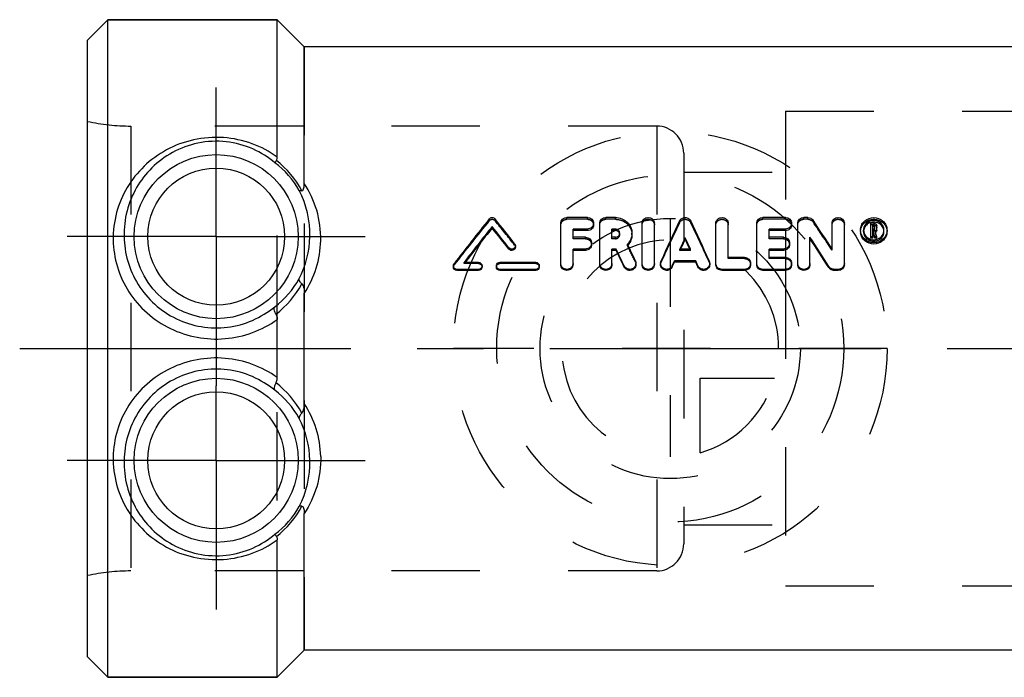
# Model space of a CAD drawing. Header units: millimetres. Extents: x 427 to 573, y 476 to 524.
# Tile 1 of 12: x 427 to 500, y 476 to 524. Entities that reach past the tile are written whole.
import ezdxf

# ---------------------------------------------------------------- set-up
doc = ezdxf.new("R2010")
doc.units = ezdxf.units.MM
doc.header["$LTSCALE"] = 65.185185
doc.linetypes.add('CENTER', pattern=[0.6, 0.375, -0.075, 0.075, -0.075])
doc.linetypes.add('HIDDEN', pattern=[0.2, 0.1, -0.1])
for name, color, linetype in [('ACHSEN_S', 7, 'CONTINUOUS'), ('FASEN', 7, 'CONTINUOUS'), ('KOERPER', 7, 'CONTINUOUS'), ('KONST.EL_MIT_GEO', 7, 'CONTINUOUS'), ('KURVEN', 7, 'CONTINUOUS')]:
    doc.layers.add(name, color=color, linetype=linetype)

msp = doc.modelspace()

# ---------------------------------------------------------------- linework, layer by layer
at = {"layer": 'ACHSEN_S', "color": 2, "linetype": 'CENTER'}
msp.add_line((427.35, 500), (572.65, 500), dxfattribs=at)
at = {"layer": 'FASEN', "color": 7, "linetype": 'Continuous'}
for p, q in [((433.85, 524.25), (432.35, 522.75)), ((433.85, 475.75), (433.85, 524.25)), ((433.85, 524.25), (446.35, 524.25)), ((432.35, 477.25), (432.35, 522.75)), ((433.85, 475.75), (432.35, 477.25)), ((433.85, 475.75), (446.35, 475.75))]:
    msp.add_line(p, q, dxfattribs=at)
at = {"layer": 'KOERPER', "color": 7, "linetype": 'Continuous'}
for p, q in [((446.35, 524.25), (433.85, 524.25)), ((448.35, 522.25), (446.35, 524.25)), ((502.35, 522.25), (448.35, 522.25)), ((448.35, 477.75), (446.35, 475.75)), ((502.35, 477.75), (448.35, 477.75)), ((446.35, 475.75), (433.85, 475.75))]:
    msp.add_line(p, q, dxfattribs=at)
at = {"layer": 'KOERPER', "color": 8, "linetype": 'HIDDEN'}
for p, q in [((446.35, 475.75), (446.35, 524.25)), ((448.35, 522.25), (448.35, 477.75)), ((474.35, 516.405), (435.549, 516.405)), ((474.35, 516.405), (474.35, 483.595)), ((476.35, 514.405), (476.35, 485.595)), ((474.35, 483.595), (435.549, 483.595))]:
    msp.add_line(p, q, dxfattribs=at)
at = {"layer": 'KOERPER', "color": 2, "linetype": 'CENTER'}
for p, q in [((441.85, 508.25), (441.85, 519.25)), ((441.85, 508.25), (430.85, 508.25)), ((441.85, 508.25), (441.85, 497.25)), ((441.85, 508.25), (452.85, 508.25)), ((441.85, 491.75), (441.85, 497.25)), ((441.85, 491.75), (430.85, 491.75)), ((441.85, 491.75), (441.85, 480.75)), ((441.85, 491.75), (452.85, 491.75))]:
    msp.add_line(p, q, dxfattribs=at)
at = {"layer": 'KOERPER', "color": 8, "linetype": 'HIDDEN'}
for centre, start, end in [((474.35, 514.405), 0, 90), ((474.35, 485.595), 270, 360)]:
    msp.add_arc(centre, 2, start, end, dxfattribs=at)
at = {"layer": 'KONST.EL_MIT_GEO', "color": 7, "linetype": 'Continuous'}
for p, q in [((446.35, 514.121), (446.35, 524.25)), ((448.35, 512.175), (448.35, 522.25)), ((469.241, 509.657), (467.732, 509.657)), ((471.303, 509.657), (470.599, 509.657)), ((483.849, 509.657), (482.189, 509.657)), ((485.51, 509.657), (485.208, 509.657)), ((462.21, 508.88), (462.21, 509)), ((467.279, 506.278), (467.279, 509.234)), ((468.184, 508.202), (468.184, 508.809)), ((469.241, 508.809), (468.184, 508.809)), ((469.241, 508.692), (468.184, 508.692)), ((469.241, 508.692), (469.241, 508.809)), ((470.147, 506.278), (470.147, 509.234)), ((471.052, 508.202), (471.052, 508.809)), ((471.303, 508.809), (471.052, 508.809)), ((471.303, 508.692), (471.052, 508.692)), ((471.303, 508.692), (471.303, 508.809)), ((473.277, 506.278), (473.277, 509.234)), ((474.183, 506.278), (474.183, 509.234)), ((478.717, 506.278), (478.717, 509.234)), ((479.623, 506.718), (479.623, 509.234)), ((481.736, 506.278), (481.736, 509.234)), ((482.642, 508.202), (482.642, 508.809)), ((483.849, 508.809), (482.642, 508.809)), ((483.849, 508.692), (482.642, 508.692)), ((483.849, 508.692), (483.849, 508.809)), ((484.755, 506.278), (484.755, 509.234)), ((487.292, 507.339), (487.292, 509.234)), ((488.198, 506.278), (488.198, 509.234)), ((490.141, 508.127), (490.141, 509.233)), ((490.391, 509.233), (490.141, 509.233)), ((490.292, 508.797), (490.292, 509.092)), ((490.391, 509.092), (490.292, 509.092)), ((490.391, 508.971), (490.292, 508.971)), ((490.391, 508.797), (490.292, 508.797)), ((490.292, 508.127), (490.292, 508.655)), ((490.338, 508.655), (490.292, 508.655)), ((490.338, 508.54), (490.338, 508.655)), ((490.371, 508.516), (490.338, 508.655)), ((490.391, 508.971), (490.391, 509.092)), ((490.443, 508.845), (490.443, 509.044)), ((490.522, 508.531), (490.488, 508.678)), ((490.594, 508.728), (490.594, 509.044)), ((469.09, 508.202), (468.184, 508.202)), ((471.303, 508.202), (471.052, 508.202)), ((476.45, 508.065), (476.45, 508.173)), ((483.699, 508.202), (482.642, 508.202)), ((485.661, 506.278), (485.661, 508.2)), ((490.292, 508.237), (490.141, 508.237)), ((490.292, 508.127), (490.141, 508.127)), ((490.338, 508.54), (490.292, 508.54)), ((490.349, 508.494), (490.338, 508.54)), ((490.382, 508.357), (490.349, 508.494)), ((490.393, 508.423), (490.371, 508.516)), ((490.436, 508.127), (490.382, 508.357)), ((490.404, 508.377), (490.393, 508.423)), ((490.415, 508.33), (490.404, 508.377)), ((490.436, 508.237), (490.415, 508.33)), ((490.436, 508.127), (490.436, 508.237)), ((490.591, 508.237), (490.436, 508.237)), ((490.591, 508.127), (490.436, 508.127)), ((490.556, 508.384), (490.522, 508.531)), ((490.591, 508.237), (490.556, 508.384)), ((490.591, 508.127), (490.591, 508.237)), ((463.448, 507.328), (463.448, 507.427)), ((468.184, 506.278), (468.184, 507.337)), ((469.09, 507.337), (468.184, 507.337)), ((469.09, 507.239), (468.184, 507.239)), ((469.09, 507.239), (469.09, 507.337)), ((471.052, 506.278), (471.052, 507.337)), ((471.362, 507.337), (471.052, 507.337)), ((471.362, 507.239), (471.052, 507.239)), ((471.362, 507.239), (471.362, 507.337)), ((476.835, 507.337), (476.065, 507.337)), ((476.11, 507.337), (476.151, 507.424)), ((476.79, 507.337), (476.75, 507.424)), ((482.642, 506.718), (482.642, 507.337)), ((483.699, 507.337), (482.642, 507.337)), ((483.699, 507.239), (482.642, 507.239)), ((483.699, 507.239), (483.699, 507.337)), ((475.503, 506.101), (475.666, 506.462)), ((475.503, 506.02), (475.666, 506.376)), ((475.666, 506.376), (475.666, 506.462)), ((477.234, 506.462), (475.666, 506.462)), ((477.234, 506.376), (475.666, 506.376)), ((477.234, 506.376), (477.234, 506.462)), ((477.397, 506.101), (477.234, 506.462)), ((477.397, 506.02), (477.234, 506.376)), ((480.831, 506.718), (479.623, 506.718)), ((483.849, 506.718), (482.642, 506.718)), ((459.614, 505.759), (459.614, 505.836)), ((461.199, 505.836), (459.614, 505.836)), ((461.199, 505.759), (459.614, 505.759)), ((461.199, 506.352), (460.141, 506.352)), ((461.199, 505.759), (461.199, 505.836)), ((465.425, 506.352), (462.784, 506.352)), ((462.784, 505.759), (462.784, 505.836)), ((465.425, 505.836), (462.784, 505.836)), ((465.425, 505.759), (462.784, 505.759)), ((465.425, 505.759), (465.425, 505.836)), ((471.961, 506.011), (471.961, 506.092)), ((475.503, 506.02), (475.503, 506.101)), ((477.397, 506.02), (477.397, 506.101)), ((479.17, 505.759), (479.17, 505.836)), ((480.831, 505.836), (479.17, 505.836)), ((480.831, 505.759), (479.17, 505.759)), ((480.831, 505.759), (480.831, 505.836)), ((482.189, 505.759), (482.189, 505.836)), ((483.849, 505.836), (482.189, 505.836)), ((483.849, 505.759), (482.189, 505.759)), ((483.849, 505.759), (483.849, 505.836)), ((487.059, 505.964), (487.059, 506.044)), ((487.443, 505.759), (487.443, 505.836)), ((487.745, 505.836), (487.443, 505.836)), ((487.745, 505.759), (487.443, 505.759)), ((487.745, 505.759), (487.745, 505.836)), ((448.35, 495.934), (448.35, 504.066)), ((446.35, 497.861), (446.35, 502.139)), ((448.35, 477.75), (448.35, 487.825)), ((446.35, 475.75), (446.35, 485.879))]:
    msp.add_line(p, q, dxfattribs=at)
at = {"layer": 'KONST.EL_MIT_GEO', "color": 8, "linetype": 'HIDDEN'}
for p, q in [((483.85, 517.5), (483.849, 508.809)), ((483.85, 517.5), (518.35, 517.5)), ((432.35, 483.25), (432.35, 516.75)), ((435.549, 516.405), (435.549, 483.595)), ((476.35, 513), (483.85, 513)), ((461.995, 509.43), (461.995, 509.557)), ((462.425, 509.43), (462.425, 509.557)), ((467.732, 509.529), (467.732, 509.657)), ((469.241, 509.529), (467.732, 509.529)), ((469.241, 509.529), (469.241, 509.657)), ((470.599, 509.529), (470.599, 509.657)), ((471.303, 509.529), (470.599, 509.529)), ((471.303, 509.529), (471.303, 509.657)), ((476.036, 509.28), (476.036, 509.405)), ((476.865, 509.28), (476.865, 509.405)), ((482.189, 509.529), (482.189, 509.657)), ((483.849, 509.529), (482.189, 509.529)), ((485.208, 509.529), (485.208, 509.657)), ((485.51, 509.529), (485.208, 509.529)), ((485.51, 509.529), (485.51, 509.657)), ((485.894, 509.333), (485.894, 509.459)), ((469.694, 509.111), (469.694, 509.234)), ((483.849, 508.692), (483.849, 505.836)), ((484.302, 509.111), (484.302, 509.234)), ((489.386, 508.621), (489.386, 508.737)), ((489.613, 508.621), (489.613, 508.736)), ((490.391, 509.111), (490.141, 509.111)), ((490.292, 508.68), (490.292, 508.797)), ((490.391, 508.68), (490.292, 508.68)), ((490.391, 509.111), (490.391, 509.233)), ((490.391, 508.68), (490.391, 508.797)), ((490.443, 508.728), (490.443, 508.845)), ((490.488, 508.562), (490.488, 508.678)), ((490.591, 508.127), (490.488, 508.562)), ((491.123, 508.621), (491.123, 508.737)), ((491.35, 508.621), (491.35, 508.737)), ((468.184, 508.093), (468.184, 508.202)), ((469.09, 508.093), (468.184, 508.093)), ((469.09, 508.093), (469.09, 508.202)), ((471.052, 508.093), (471.052, 508.202)), ((471.303, 508.093), (471.052, 508.093)), ((471.303, 508.093), (471.303, 508.202)), ((471.624, 508.393), (471.624, 508.506)), ((472.529, 508.393), (472.529, 508.506)), ((482.642, 508.093), (482.642, 508.202)), ((483.699, 508.093), (482.642, 508.093)), ((483.699, 508.093), (483.699, 508.202)), ((463.871, 507.627), (463.871, 507.73)), ((463.924, 507.478), (463.924, 507.579)), ((469.543, 507.667), (469.543, 507.771)), ((472.186, 507.594), (472.186, 507.697)), ((476.065, 507.239), (476.065, 507.337)), ((476.065, 507.239), (476.11, 507.337)), ((476.835, 507.239), (476.065, 507.239)), ((476.835, 507.239), (476.79, 507.337)), ((476.835, 507.239), (476.835, 507.337)), ((484.151, 507.667), (484.151, 507.771)), ((487.292, 507.241), (487.292, 507.339)), ((472.782, 506.379), (472.782, 506.465)), ((474.674, 506.37), (474.674, 506.456)), ((478.226, 506.37), (478.226, 506.456)), ((479.623, 506.629), (479.623, 506.718)), ((480.831, 506.629), (479.623, 506.629)), ((480.831, 506.629), (480.831, 506.718)), ((482.642, 506.629), (482.642, 506.718)), ((483.849, 506.629), (482.642, 506.629)), ((459.35, 506.095), (459.35, 506.013)), ((459.403, 506.166), (459.403, 506.249)), ((460.141, 506.267), (460.141, 506.352)), ((460.141, 506.267), (460.182, 506.32)), ((461.199, 506.267), (460.141, 506.267)), ((460.182, 506.32), (460.207, 506.352)), ((461.199, 506.267), (461.199, 506.352)), ((461.463, 506.013), (461.463, 506.094)), ((462.52, 506.095), (462.52, 506.014)), ((462.784, 506.267), (462.784, 506.352)), ((465.425, 506.267), (462.784, 506.267)), ((465.425, 506.267), (465.425, 506.352)), ((465.69, 506.013), (465.69, 506.094)), ((467.279, 506.195), (467.279, 506.278)), ((468.184, 506.195), (468.184, 506.278)), ((470.147, 506.195), (470.147, 506.278)), ((471.052, 506.195), (471.052, 506.278)), ((472.824, 506.195), (472.824, 506.278)), ((473.277, 506.195), (473.277, 506.278)), ((474.183, 506.195), (474.183, 506.278)), ((474.636, 506.279), (474.636, 506.195)), ((478.265, 506.195), (478.265, 506.279)), ((478.717, 506.195), (478.717, 506.278)), ((481.283, 506.195), (481.283, 506.278)), ((481.736, 506.195), (481.736, 506.278)), ((483.849, 505.759), (483.85, 482.5)), ((484.302, 506.195), (484.302, 506.278)), ((484.755, 506.195), (484.755, 506.278)), ((485.661, 506.195), (485.661, 506.278)), ((488.198, 506.195), (488.198, 506.278)), ((476.35, 487), (483.85, 487)), ((483.85, 482.5), (518.35, 482.5))]:
    msp.add_line(p, q, dxfattribs=at)
at = {"layer": 'KONST.EL_MIT_GEO', "color": 7, "linetype": 'Continuous'}
for centre, radius in [((441.85, 508.25), 6.05), ((441.85, 508.25), 5.051), ((441.85, 491.75), 6.05), ((441.85, 491.75), 5.051)]:
    msp.add_circle(centre, radius, dxfattribs=at)
at = {"layer": 'KONST.EL_MIT_GEO', "color": 8, "linetype": 'HIDDEN'}
for centre, radius, start, end in [((435.549, 531.405), 15, 257.68775, 270), ((616.03, 384.409), 198.385, 140.9359, 142.13981), ((313.33, 388.361), 192.059, 38.38801, 39.07726), ((672.49, 415.581), 217.655, 154.50131, 155.347), ((280.411, 415.581), 217.655, 24.653, 25.49869), ((326.41, 401.192), 192.69, 33.39171, 34.13994), ((490.267, 508.621), 0.654, 174.87757, 180.01606), ((490.396, 508.745), 0.205, 296.73662, 303.55357), ((490.469, 508.621), 0.654, 359.98392, 5.08615), ((471.343, 508.393), 0.281, 0.01716, 11.60608), ((471.338, 508.46), 1.212, 314.3881, 316.67309), ((276.058, 410.669), 218.771, 25.94379, 26.2984), ((472.405, 506.195), 0.419, 354.71192, 0.00445), ((487.778, 506.195), 0.42, 356.11221, 0.01137), ((435.549, 468.595), 15, 90, 102.31225)]:
    msp.add_arc(centre, radius, start, end, dxfattribs=at)
at = {"layer": 'KONST.EL_MIT_GEO', "color": 7, "linetype": 'Continuous'}
for centre, radius, start, end in [((442.312, 508.496), 6.488, 29.06234, 53.35239), ((441.761, 508.139), 7.304, 28.55203, 51.66963), ((441.67, 508.409), 7.095, 358.71788, 27.15652), ((618.626, 384.121), 200.667, 141.31097, 142.51105), ((310.849, 388.112), 194.227, 38.01507, 38.70223), ((676.888, 414.884), 221.981, 154.79826, 155.63665), ((276.013, 414.884), 221.981, 24.36335, 25.20174), ((323.398, 400.741), 195.51, 33.04002, 33.78435), ((490.363, 508.522), 0.797, 106.32952, 111.94409), ((490.368, 508.504), 0.816, 89.92172, 106.26961), ((620.39, 383.271), 202.061, 141.52053, 142.47346), ((617.518, 383.766), 199.434, 141.14547, 142.07216), ((307.56, 386.044), 197.572, 37.90652, 38.48686), ((310.1, 386.312), 195.347, 38.27911, 38.86125), ((490.256, 508.737), 0.87, 173.3818, 180.01881), ((490.237, 508.62), 0.851, 179.98539, 186.64226), ((490.395, 508.86), 0.204, 297.0488, 303.86956), ((490.399, 509.033), 0.198, 47.19451, 54.53062), ((490.408, 509.041), 0.186, 24.31428, 32.01906), ((490.413, 508.846), 0.181, 345.18154, 359.94755), ((490.48, 508.737), 0.87, 359.97678, 6.64209), ((490.499, 508.62), 0.851, 353.38619, 0.01447), ((441.708, 508.406), 7.056, 332.52491, 358.73694), ((442.177, 508.122), 7.386, 326.69004, 358.76971), ((677.585, 415.039), 221.651, 155.1536, 155.3917), ((672.389, 416.111), 216.443, 154.85945, 155.04675), ((275.316, 415.039), 221.651, 24.6083, 24.8464), ((280.511, 416.111), 216.443, 24.95325, 25.14055), ((313.956, 395.276), 205.51, 32.61503, 33.33148), ((317.169, 395.786), 202.489, 32.9644, 33.68474), ((490.369, 508.819), 0.797, 258.71718, 269.88222), ((490.368, 508.813), 0.791, 269.93256, 281.14998), ((490.369, 508.807), 0.785, 281.15754, 292.51), ((268.01, 408.639), 226.038, 25.53969, 25.88993), ((272.383, 409.361), 221.749, 25.83945, 26.19263), ((271.756, 409.963), 222.989, 25.64316, 25.99484), ((471.356, 508.443), 1.187, 316.67731, 317.99521), ((461.22, 506.013), 0.243, 354.43298, 359.99309), ((462.77, 506.095), 0.25, 169.93207, 179.97876), ((465.447, 506.013), 0.243, 354.43298, 359.99309), ((475.066, 506.279), 0.43, 176.31381, 180.00334), ((442.175, 508.378), 6.632, 307.03106, 330.87943), ((441.769, 508.281), 7.302, 307.99749, 331.25576), ((441.769, 491.719), 7.302, 28.74393, 52.00255), ((442.175, 491.622), 6.632, 29.12056, 52.96894), ((442.177, 491.878), 7.386, 1.23007, 33.31018), ((441.708, 491.594), 7.056, 1.26297, 27.47518), ((441.67, 491.591), 7.095, 332.84342, 1.28218), ((442.312, 491.504), 6.488, 306.6476, 330.93767), ((441.753, 491.867), 7.313, 308.34541, 331.43318)]:
    msp.add_arc(centre, radius, start, end, dxfattribs=at)
for points, knots in [([(446.35, 514.121), (445.786, 514.528), (444.511, 515.203), (442.375, 515.657), (440.179, 515.492), (438.161, 514.741), (436.478, 513.515), (435.207, 511.919), (434.406, 510.038), (434.237, 508.672), (434.25, 507.987)], [0, 0, 0, 0, 0.124894, 0.255298, 0.387242, 0.514871, 0.637127, 0.756701, 0.876849, 1, 1, 1, 1]), ([(446.184, 513.701), (445.693, 514.112), (444.557, 514.821), (442.583, 515.352), (440.51, 515.257), (438.612, 514.559), (437.058, 513.401), (435.905, 511.907), (435.185, 510.155), (435.036, 508.888), (435.049, 508.25)], [0, 0, 0, 0, 0.123548, 0.254407, 0.388457, 0.517158, 0.638935, 0.757498, 0.876896, 1, 1, 1, 1]), ([(446.29, 513.868), (446.275, 513.847), (446.248, 513.809), (446.213, 513.759), (446.194, 513.725), (446.184, 513.707), (446.184, 513.701)], [0, 0, 0, 0, 0.403876, 0.705872, 0.903929, 1, 1, 1, 1]), ([(446.29, 513.868), (446.302, 513.884), (446.342, 513.963), (446.35, 514.054), (446.35, 514.121)], [0, 0, 0, 0, 0.223512, 1, 1, 1, 1]), ([(448.176, 511.63), (448.135, 511.623), (448.071, 511.614), (447.999, 511.629), (447.983, 511.647)], [0, 0, 0, 0, 0.631358, 1, 1, 1, 1]), ([(448.176, 511.63), (448.262, 511.645), (448.345, 511.889), (448.35, 512.066), (448.35, 512.175)], [0, 0, 0, 0, 0.443422, 1, 1, 1, 1]), ([(449.562, 507.964), (449.577, 508.714), (449.379, 510.205), (448.747, 511.567), (448.35, 512.175)], [0, 0, 0, 0, 0.508231, 1, 1, 1, 1]), ([(461.995, 509.557), (462.045, 509.618), (462.211, 509.696), (462.376, 509.618), (462.425, 509.557)], [0, 0, 0, 0, 0.500457, 1, 1, 1, 1]), ([(467.279, 509.234), (467.279, 509.344), (467.383, 509.575), (467.618, 509.657), (467.732, 509.657)], [0, 0, 0, 0, 0.490172, 1, 1, 1, 1]), ([(469.241, 509.657), (469.355, 509.657), (469.589, 509.575), (469.694, 509.344), (469.694, 509.234)], [0, 0, 0, 0, 0.510138, 1, 1, 1, 1]), ([(470.147, 509.234), (470.147, 509.344), (470.251, 509.575), (470.485, 509.657), (470.599, 509.657)], [0, 0, 0, 0, 0.490172, 1, 1, 1, 1]), ([(471.303, 509.657), (471.463, 509.657), (471.782, 509.599), (472.189, 509.346), (472.465, 508.963), (472.529, 508.657), (472.529, 508.506)], [0, 0, 0, 0, 0.25811, 0.510828, 0.75681, 1, 1, 1, 1]), ([(473.277, 509.234), (473.277, 509.29), (473.302, 509.403), (473.438, 509.59), (473.73, 509.702), (474.023, 509.59), (474.159, 509.403), (474.183, 509.29), (474.183, 509.234)], [0, 0, 0, 0, 0.122795, 0.247848, 0.50014, 0.752389, 0.877545, 1, 1, 1, 1]), ([(476.036, 509.405), (476.071, 509.48), (476.193, 509.612), (476.45, 509.68), (476.708, 509.611), (476.83, 509.479), (476.865, 509.405)], [0, 0, 0, 0, 0.245621, 0.500248, 0.755036, 1, 1, 1, 1]), ([(478.717, 509.234), (478.717, 509.29), (478.742, 509.403), (478.878, 509.59), (479.17, 509.702), (479.463, 509.59), (479.599, 509.403), (479.623, 509.29), (479.623, 509.234)], [0, 0, 0, 0, 0.122795, 0.247848, 0.50014, 0.752389, 0.877545, 1, 1, 1, 1]), ([(481.736, 509.234), (481.736, 509.344), (481.841, 509.575), (482.075, 509.657), (482.189, 509.657)], [0, 0, 0, 0, 0.490172, 1, 1, 1, 1]), ([(483.849, 509.657), (483.963, 509.657), (484.198, 509.575), (484.302, 509.344), (484.302, 509.234)], [0, 0, 0, 0, 0.510138, 1, 1, 1, 1]), ([(484.755, 509.234), (484.755, 509.344), (484.86, 509.575), (485.094, 509.657), (485.208, 509.657)], [0, 0, 0, 0, 0.490172, 1, 1, 1, 1]), ([(485.51, 509.657), (485.585, 509.657), (485.736, 509.622), (485.853, 509.519), (485.894, 509.459)], [0, 0, 0, 0, 0.508388, 1, 1, 1, 1]), ([(487.292, 509.234), (487.292, 509.29), (487.317, 509.403), (487.453, 509.59), (487.745, 509.702), (488.038, 509.59), (488.174, 509.403), (488.198, 509.29), (488.198, 509.234)], [0, 0, 0, 0, 0.122795, 0.247848, 0.50014, 0.752389, 0.877545, 1, 1, 1, 1]), ([(489.392, 508.838), (489.405, 508.949), (489.477, 509.172), (489.776, 509.532), (490.368, 509.741), (490.96, 509.532), (491.259, 509.172), (491.331, 508.949), (491.344, 508.838)], [0, 0, 0, 0, 0.122659, 0.247682, 0.500031, 0.752479, 0.877624, 1, 1, 1, 1]), ([(491.123, 508.737), (491.123, 508.829), (491.082, 509.019), (490.857, 509.333), (490.368, 509.52), (489.879, 509.333), (489.654, 509.019), (489.613, 508.829), (489.613, 508.736)], [0, 0, 0, 0, 0.122528, 0.247593, 0.499808, 0.751853, 0.876957, 1, 1, 1, 1]), ([(469.694, 509.234), (469.694, 509.124), (469.59, 508.893), (469.355, 508.809), (469.241, 508.809)], [0, 0, 0, 0, 0.490022, 1, 1, 1, 1]), ([(469.694, 509.111), (469.694, 509.003), (469.588, 508.773), (469.355, 508.692), (469.241, 508.692)], [0, 0, 0, 0, 0.487664, 1, 1, 1, 1]), ([(471.624, 508.506), (471.624, 508.584), (471.551, 508.749), (471.384, 508.809), (471.303, 508.809)], [0, 0, 0, 0, 0.490543, 1, 1, 1, 1]), ([(484.302, 509.234), (484.302, 509.124), (484.198, 508.893), (483.964, 508.809), (483.849, 508.809)], [0, 0, 0, 0, 0.490022, 1, 1, 1, 1]), ([(484.302, 509.111), (484.302, 509.003), (484.197, 508.773), (483.964, 508.692), (483.849, 508.692)], [0, 0, 0, 0, 0.487664, 1, 1, 1, 1]), ([(491.35, 508.737), (491.35, 508.616), (491.297, 508.369), (491.006, 507.957), (490.368, 507.704), (489.729, 507.957), (489.439, 508.369), (489.386, 508.616), (489.386, 508.737)], [0, 0, 0, 0, 0.122511, 0.247826, 0.500057, 0.752416, 0.877712, 1, 1, 1, 1]), ([(489.613, 508.736), (489.613, 508.576), (489.74, 508.242), (490.05, 508.07), (490.213, 508.037)], [0, 0, 0, 0, 0.49101, 1, 1, 1, 1]), ([(490.066, 509.261), (490.03, 509.247), (489.894, 509.18), (489.778, 509.071), (489.718, 508.976)], [0, 0, 0, 0, 0.256139, 1, 1, 1, 1]), ([(490.443, 509.044), (490.443, 509.056), (490.431, 509.082), (490.404, 509.092), (490.391, 509.092)], [0, 0, 0, 0, 0.491374, 1, 1, 1, 1]), ([(490.67, 508.082), (490.8, 508.136), (491.033, 508.317), (491.123, 508.6), (491.123, 508.737)], [0, 0, 0, 0, 0.507014, 1, 1, 1, 1]), ([(491.018, 508.976), (490.958, 509.071), (490.843, 509.179), (490.708, 509.246), (490.672, 509.26)], [0, 0, 0, 0, 0.745173, 1, 1, 1, 1]), ([(434.25, 507.987), (434.262, 507.326), (434.473, 505.985), (435.331, 504.125), (436.685, 502.548), (438.426, 501.39), (440.416, 500.738), (442.508, 500.634), (444.552, 501.084), (445.79, 501.738), (446.35, 502.139)], [0, 0, 0, 0, 0.120772, 0.244463, 0.369788, 0.495722, 0.621798, 0.747895, 0.873981, 1, 1, 1, 1]), ([(435.049, 508.25), (435.061, 507.642), (435.25, 506.404), (436.024, 504.675), (437.262, 503.195), (438.876, 502.11), (440.734, 501.52), (442.685, 501.48), (444.566, 501.991), (445.676, 502.674), (446.169, 503.083)], [0, 0, 0, 0, 0.119837, 0.243217, 0.368629, 0.494793, 0.621118, 0.74746, 0.873787, 1, 1, 1, 1]), ([(469.09, 508.202), (469.205, 508.202), (469.441, 508.116), (469.543, 507.882), (469.543, 507.771)], [0, 0, 0, 0, 0.507838, 1, 1, 1, 1]), ([(471.303, 508.202), (471.384, 508.202), (471.551, 508.263), (471.624, 508.428), (471.624, 508.506)], [0, 0, 0, 0, 0.50978, 1, 1, 1, 1]), ([(472.529, 508.506), (472.529, 508.358), (472.467, 508.056), (472.293, 507.803), (472.186, 507.697)], [0, 0, 0, 0, 0.495224, 1, 1, 1, 1]), ([(472.529, 508.393), (472.529, 508.259), (472.477, 507.986), (472.33, 507.75), (472.238, 507.649)], [0, 0, 0, 0, 0.495091, 1, 1, 1, 1]), ([(483.699, 508.202), (483.813, 508.202), (484.049, 508.116), (484.151, 507.882), (484.151, 507.771)], [0, 0, 0, 0, 0.507838, 1, 1, 1, 1]), ([(491.344, 508.522), (491.331, 508.412), (491.26, 508.19), (490.962, 507.829), (490.368, 507.615), (489.774, 507.829), (489.476, 508.19), (489.405, 508.411), (489.392, 508.522)], [0, 0, 0, 0, 0.121672, 0.246616, 0.500021, 0.753511, 0.878569, 1, 1, 1, 1]), ([(463.924, 507.579), (463.924, 507.527), (463.887, 507.419), (463.747, 507.322), (463.577, 507.32), (463.481, 507.385), (463.448, 507.427)], [0, 0, 0, 0, 0.243807, 0.494733, 0.748761, 1, 1, 1, 1]), ([(463.924, 507.478), (463.924, 507.427), (463.887, 507.319), (463.747, 507.225), (463.577, 507.223), (463.481, 507.287), (463.448, 507.328)], [0, 0, 0, 0, 0.242123, 0.493213, 0.748537, 1, 1, 1, 1]), ([(469.543, 507.771), (469.543, 507.659), (469.441, 507.425), (469.205, 507.337), (469.09, 507.337)], [0, 0, 0, 0, 0.49253, 1, 1, 1, 1]), ([(469.543, 507.667), (469.543, 507.557), (469.44, 507.325), (469.205, 507.239), (469.09, 507.239)], [0, 0, 0, 0, 0.490169, 1, 1, 1, 1]), ([(484.151, 507.771), (484.151, 507.659), (484.05, 507.425), (483.813, 507.337), (483.699, 507.337)], [0, 0, 0, 0, 0.49253, 1, 1, 1, 1]), ([(484.151, 507.667), (484.151, 507.557), (484.048, 507.325), (483.813, 507.239), (483.699, 507.239)], [0, 0, 0, 0, 0.490169, 1, 1, 1, 1]), ([(480.831, 506.718), (480.946, 506.718), (481.184, 506.628), (481.283, 506.391), (481.283, 506.278)], [0, 0, 0, 0, 0.505044, 1, 1, 1, 1]), ([(483.849, 506.718), (483.964, 506.718), (484.203, 506.628), (484.302, 506.391), (484.302, 506.278)], [0, 0, 0, 0, 0.505044, 1, 1, 1, 1]), ([(459.614, 505.836), (459.547, 505.836), (459.408, 505.89), (459.35, 506.028), (459.35, 506.095)], [0, 0, 0, 0, 0.503146, 1, 1, 1, 1]), ([(459.614, 505.759), (459.547, 505.759), (459.409, 505.811), (459.35, 505.948), (459.35, 506.013)], [0, 0, 0, 0, 0.505511, 1, 1, 1, 1]), ([(461.199, 506.352), (461.266, 506.352), (461.405, 506.299), (461.463, 506.16), (461.463, 506.094)], [0, 0, 0, 0, 0.505082, 1, 1, 1, 1]), ([(461.463, 506.094), (461.463, 506.028), (461.405, 505.89), (461.266, 505.836), (461.199, 505.836)], [0, 0, 0, 0, 0.494519, 1, 1, 1, 1]), ([(461.462, 505.99), (461.456, 505.928), (461.392, 505.805), (461.263, 505.759), (461.199, 505.759)], [0, 0, 0, 0, 0.492627, 1, 1, 1, 1]), ([(462.784, 505.836), (462.717, 505.836), (462.577, 505.89), (462.52, 506.029), (462.52, 506.095)], [0, 0, 0, 0, 0.504813, 1, 1, 1, 1]), ([(462.784, 505.759), (462.717, 505.759), (462.578, 505.811), (462.52, 505.948), (462.52, 506.014)], [0, 0, 0, 0, 0.507179, 1, 1, 1, 1]), ([(462.524, 506.138), (462.534, 506.197), (462.6, 506.31), (462.724, 506.352), (462.784, 506.352)], [0, 0, 0, 0, 0.494892, 1, 1, 1, 1]), ([(465.425, 506.352), (465.493, 506.352), (465.632, 506.299), (465.69, 506.16), (465.69, 506.094)], [0, 0, 0, 0, 0.505082, 1, 1, 1, 1]), ([(465.69, 506.094), (465.69, 506.028), (465.632, 505.89), (465.493, 505.836), (465.425, 505.836)], [0, 0, 0, 0, 0.494519, 1, 1, 1, 1]), ([(465.688, 505.99), (465.683, 505.928), (465.619, 505.805), (465.489, 505.759), (465.425, 505.759)], [0, 0, 0, 0, 0.492627, 1, 1, 1, 1]), ([(468.184, 506.278), (468.184, 506.165), (468.083, 505.928), (467.731, 505.79), (467.379, 505.928), (467.279, 506.165), (467.279, 506.278)], [0, 0, 0, 0, 0.247854, 0.500079, 0.752276, 1, 1, 1, 1]), ([(468.184, 506.195), (468.184, 506.083), (468.082, 505.848), (467.731, 505.713), (467.381, 505.848), (467.279, 506.083), (467.279, 506.195)], [0, 0, 0, 0, 0.246672, 0.50008, 0.753458, 1, 1, 1, 1]), ([(471.052, 506.278), (471.052, 506.165), (470.951, 505.928), (470.599, 505.79), (470.247, 505.928), (470.147, 506.165), (470.147, 506.278)], [0, 0, 0, 0, 0.247854, 0.500079, 0.752276, 1, 1, 1, 1]), ([(471.052, 506.195), (471.052, 506.083), (470.95, 505.848), (470.599, 505.713), (470.249, 505.848), (470.147, 506.083), (470.147, 506.195)], [0, 0, 0, 0, 0.246672, 0.50008, 0.753458, 1, 1, 1, 1]), ([(472.824, 506.278), (472.824, 506.181), (472.751, 505.977), (472.476, 505.813), (472.158, 505.849), (472.004, 506.003), (471.961, 506.092)], [0, 0, 0, 0, 0.246912, 0.497864, 0.750389, 1, 1, 1, 1]), ([(472.823, 506.156), (472.814, 506.063), (472.727, 505.875), (472.454, 505.734), (472.15, 505.778), (472.003, 505.925), (471.961, 506.011)], [0, 0, 0, 0, 0.245762, 0.497402, 0.750961, 1, 1, 1, 1]), ([(474.183, 506.278), (474.183, 506.165), (474.082, 505.928), (473.73, 505.79), (473.378, 505.928), (473.277, 506.165), (473.277, 506.278)], [0, 0, 0, 0, 0.247854, 0.500079, 0.752276, 1, 1, 1, 1]), ([(474.183, 506.195), (474.183, 506.083), (474.081, 505.848), (473.73, 505.713), (473.38, 505.848), (473.277, 506.083), (473.277, 506.195)], [0, 0, 0, 0, 0.246672, 0.50008, 0.753458, 1, 1, 1, 1]), ([(475.503, 506.101), (475.462, 506.01), (475.31, 505.852), (474.989, 505.812), (474.71, 505.975), (474.636, 506.18), (474.636, 506.279)], [0, 0, 0, 0, 0.249577, 0.502088, 0.753097, 1, 1, 1, 1]), ([(475.503, 506.02), (475.462, 505.929), (475.309, 505.774), (474.99, 505.735), (474.711, 505.894), (474.636, 506.097), (474.636, 506.195)], [0, 0, 0, 0, 0.249244, 0.503107, 0.754636, 1, 1, 1, 1]), ([(478.265, 506.279), (478.265, 506.18), (478.19, 505.975), (477.911, 505.812), (477.591, 505.852), (477.438, 506.01), (477.397, 506.101)], [0, 0, 0, 0, 0.246942, 0.497961, 0.750493, 1, 1, 1, 1]), ([(478.265, 506.195), (478.265, 506.097), (478.189, 505.894), (477.911, 505.734), (477.592, 505.774), (477.438, 505.929), (477.397, 506.02)], [0, 0, 0, 0, 0.245403, 0.496943, 0.750826, 1, 1, 1, 1]), ([(479.17, 505.836), (479.055, 505.836), (478.817, 505.928), (478.717, 506.165), (478.717, 506.278)], [0, 0, 0, 0, 0.504492, 1, 1, 1, 1]), ([(479.17, 505.759), (479.055, 505.759), (478.818, 505.848), (478.717, 506.083), (478.717, 506.195)], [0, 0, 0, 0, 0.506856, 1, 1, 1, 1]), ([(481.283, 506.278), (481.283, 506.165), (481.184, 505.928), (480.946, 505.836), (480.831, 505.836)], [0, 0, 0, 0, 0.495501, 1, 1, 1, 1]), ([(481.283, 506.195), (481.283, 506.083), (481.182, 505.848), (480.946, 505.759), (480.831, 505.759)], [0, 0, 0, 0, 0.493137, 1, 1, 1, 1]), ([(482.189, 505.836), (482.074, 505.836), (481.836, 505.928), (481.736, 506.165), (481.736, 506.278)], [0, 0, 0, 0, 0.504492, 1, 1, 1, 1]), ([(482.189, 505.759), (482.074, 505.759), (481.837, 505.848), (481.736, 506.083), (481.736, 506.195)], [0, 0, 0, 0, 0.506856, 1, 1, 1, 1]), ([(484.302, 506.278), (484.302, 506.165), (484.203, 505.928), (483.965, 505.836), (483.849, 505.836)], [0, 0, 0, 0, 0.495501, 1, 1, 1, 1]), ([(484.302, 506.195), (484.302, 506.083), (484.201, 505.848), (483.964, 505.759), (483.849, 505.759)], [0, 0, 0, 0, 0.493137, 1, 1, 1, 1]), ([(485.661, 506.278), (485.661, 506.165), (485.56, 505.928), (485.208, 505.79), (484.856, 505.928), (484.755, 506.165), (484.755, 506.278)], [0, 0, 0, 0, 0.247854, 0.500079, 0.752276, 1, 1, 1, 1]), ([(485.661, 506.195), (485.661, 506.083), (485.558, 505.848), (485.208, 505.713), (484.857, 505.848), (484.755, 506.083), (484.755, 506.195)], [0, 0, 0, 0, 0.246672, 0.50008, 0.753458, 1, 1, 1, 1]), ([(487.443, 505.836), (487.368, 505.836), (487.215, 505.874), (487.1, 505.982), (487.059, 506.044)], [0, 0, 0, 0, 0.50249, 1, 1, 1, 1]), ([(487.443, 505.759), (487.368, 505.759), (487.216, 505.796), (487.1, 505.902), (487.059, 505.964)], [0, 0, 0, 0, 0.503828, 1, 1, 1, 1]), ([(488.198, 506.278), (488.198, 506.165), (488.099, 505.928), (487.86, 505.836), (487.745, 505.836)], [0, 0, 0, 0, 0.495507, 1, 1, 1, 1]), ([(488.197, 506.166), (488.19, 506.059), (488.083, 505.841), (487.856, 505.759), (487.745, 505.759)], [0, 0, 0, 0, 0.493031, 1, 1, 1, 1]), ([(448.17, 504.77), (448.103, 504.831), (448.001, 504.936), (447.949, 505.096), (447.969, 505.15)], [0, 0, 0, 0, 0.61428, 1, 1, 1, 1]), ([(448.17, 504.77), (448.214, 504.73), (448.275, 504.619), (448.337, 504.381), (448.35, 504.191), (448.35, 504.066)], [0, 0, 0, 0, 0.237891, 0.492529, 1, 1, 1, 1]), ([(446.264, 502.527), (446.231, 502.586), (446.177, 502.698), (446.12, 502.879), (446.12, 503.03), (446.169, 503.083)], [0, 0, 0, 0, 0.344791, 0.629338, 1, 1, 1, 1]), ([(446.264, 502.527), (446.279, 502.499), (446.333, 502.376), (446.35, 502.24), (446.35, 502.139)], [0, 0, 0, 0, 0.242795, 1, 1, 1, 1]), ([(446.35, 497.861), (445.79, 498.262), (444.552, 498.916), (442.508, 499.366), (440.416, 499.262), (438.426, 498.61), (436.685, 497.452), (435.331, 495.875), (434.473, 494.015), (434.262, 492.674), (434.25, 492.013)], [0, 0, 0, 0, 0.12602, 0.252106, 0.378202, 0.504279, 0.630212, 0.755538, 0.879229, 1, 1, 1, 1]), ([(446.169, 496.917), (445.676, 497.326), (444.566, 498.009), (442.685, 498.52), (440.734, 498.48), (438.876, 497.89), (437.262, 496.805), (436.024, 495.325), (435.25, 493.596), (435.061, 492.358), (435.049, 491.75)], [0, 0, 0, 0, 0.126213, 0.252541, 0.378883, 0.505208, 0.631372, 0.756784, 0.880164, 1, 1, 1, 1]), ([(446.264, 497.473), (446.279, 497.501), (446.333, 497.624), (446.35, 497.76), (446.35, 497.861)], [0, 0, 0, 0, 0.242795, 1, 1, 1, 1]), ([(446.264, 497.473), (446.231, 497.414), (446.177, 497.302), (446.12, 497.121), (446.12, 496.97), (446.169, 496.917)], [0, 0, 0, 0, 0.344782, 0.629319, 1, 1, 1, 1]), ([(448.17, 495.23), (448.214, 495.27), (448.275, 495.381), (448.337, 495.619), (448.35, 495.809), (448.35, 495.934)], [0, 0, 0, 0, 0.237894, 0.492532, 1, 1, 1, 1]), ([(448.17, 495.23), (448.103, 495.169), (448.001, 495.064), (447.949, 494.904), (447.969, 494.85)], [0, 0, 0, 0, 0.614414, 1, 1, 1, 1]), ([(434.25, 492.013), (434.237, 491.328), (434.406, 489.962), (435.207, 488.081), (436.478, 486.485), (438.161, 485.259), (440.179, 484.508), (442.375, 484.343), (444.511, 484.797), (445.786, 485.472), (446.35, 485.879)], [0, 0, 0, 0, 0.123152, 0.243299, 0.362873, 0.485129, 0.612759, 0.744702, 0.875106, 1, 1, 1, 1]), ([(449.562, 492.036), (449.577, 491.286), (449.379, 489.795), (448.747, 488.433), (448.35, 487.825)], [0, 0, 0, 0, 0.508241, 1, 1, 1, 1]), ([(435.049, 491.75), (435.036, 491.112), (435.185, 489.845), (435.905, 488.093), (437.058, 486.599), (438.612, 485.441), (440.51, 484.743), (442.583, 484.648), (444.557, 485.179), (445.693, 485.888), (446.184, 486.299)], [0, 0, 0, 0, 0.123105, 0.242503, 0.361065, 0.482843, 0.611543, 0.745593, 0.876452, 1, 1, 1, 1]), ([(448.176, 488.37), (448.135, 488.377), (448.071, 488.386), (447.999, 488.371), (447.983, 488.353)], [0, 0, 0, 0, 0.631701, 1, 1, 1, 1]), ([(448.176, 488.37), (448.262, 488.355), (448.345, 488.111), (448.35, 487.934), (448.35, 487.825)], [0, 0, 0, 0, 0.443417, 1, 1, 1, 1]), ([(446.29, 486.132), (446.275, 486.153), (446.248, 486.191), (446.213, 486.241), (446.194, 486.275), (446.184, 486.293), (446.184, 486.299)], [0, 0, 0, 0, 0.403845, 0.705803, 0.903869, 1, 1, 1, 1]), ([(446.29, 486.132), (446.302, 486.116), (446.342, 486.037), (446.35, 485.946), (446.35, 485.879)], [0, 0, 0, 0, 0.223514, 1, 1, 1, 1])]:
    msp.add_open_spline(points, degree=3, knots=knots, dxfattribs=at)
at = {"layer": 'KONST.EL_MIT_GEO', "color": 8, "linetype": 'HIDDEN'}
for points, knots in [([(461.995, 509.43), (462.045, 509.491), (462.211, 509.566), (462.376, 509.491), (462.425, 509.43)], [0, 0, 0, 0, 0.500459, 1, 1, 1, 1]), ([(467.279, 509.111), (467.279, 509.22), (467.385, 509.449), (467.618, 509.529), (467.732, 509.529)], [0, 0, 0, 0, 0.487811, 1, 1, 1, 1]), ([(469.241, 509.529), (469.355, 509.529), (469.588, 509.449), (469.694, 509.22), (469.694, 509.111)], [0, 0, 0, 0, 0.5125, 1, 1, 1, 1]), ([(470.147, 509.111), (470.147, 509.22), (470.253, 509.449), (470.486, 509.529), (470.599, 509.529)], [0, 0, 0, 0, 0.487811, 1, 1, 1, 1]), ([(471.303, 509.529), (471.463, 509.529), (471.781, 509.471), (472.189, 509.222), (472.464, 508.845), (472.529, 508.542), (472.529, 508.393)], [0, 0, 0, 0, 0.259638, 0.513015, 0.758379, 1, 1, 1, 1]), ([(473.277, 509.111), (473.277, 509.166), (473.302, 509.278), (473.438, 509.464), (473.73, 509.572), (474.022, 509.463), (474.158, 509.278), (474.183, 509.166), (474.183, 509.111)], [0, 0, 0, 0, 0.121985, 0.246714, 0.500141, 0.753523, 0.878352, 1, 1, 1, 1]), ([(476.036, 509.28), (476.071, 509.354), (476.194, 509.484), (476.45, 509.551), (476.707, 509.484), (476.829, 509.354), (476.865, 509.28)], [0, 0, 0, 0, 0.244828, 0.500249, 0.75583, 1, 1, 1, 1]), ([(478.717, 509.111), (478.717, 509.166), (478.742, 509.278), (478.879, 509.464), (479.17, 509.572), (479.462, 509.463), (479.599, 509.278), (479.623, 509.166), (479.623, 509.111)], [0, 0, 0, 0, 0.121985, 0.246714, 0.500141, 0.753523, 0.878352, 1, 1, 1, 1]), ([(481.736, 509.111), (481.736, 509.22), (481.842, 509.449), (482.075, 509.529), (482.189, 509.529)], [0, 0, 0, 0, 0.487811, 1, 1, 1, 1]), ([(483.849, 509.529), (483.963, 509.529), (484.196, 509.449), (484.302, 509.22), (484.302, 509.111)], [0, 0, 0, 0, 0.5125, 1, 1, 1, 1]), ([(484.755, 509.111), (484.755, 509.22), (484.861, 509.449), (485.094, 509.529), (485.208, 509.529)], [0, 0, 0, 0, 0.487811, 1, 1, 1, 1]), ([(485.51, 509.529), (485.585, 509.529), (485.736, 509.494), (485.853, 509.393), (485.894, 509.333)], [0, 0, 0, 0, 0.509668, 1, 1, 1, 1]), ([(487.292, 509.111), (487.292, 509.166), (487.317, 509.278), (487.454, 509.464), (487.745, 509.572), (488.037, 509.463), (488.174, 509.278), (488.198, 509.166), (488.198, 509.111)], [0, 0, 0, 0, 0.121985, 0.246714, 0.500141, 0.753523, 0.878352, 1, 1, 1, 1]), ([(489.386, 508.621), (489.386, 508.74), (489.439, 508.984), (489.734, 509.387), (490.368, 509.624), (491.002, 509.386), (491.297, 508.983), (491.35, 508.739), (491.35, 508.621)], [0, 0, 0, 0, 0.122047, 0.246821, 0.500075, 0.753472, 0.878226, 1, 1, 1, 1]), ([(489.613, 508.621), (489.613, 508.529), (489.654, 508.342), (489.879, 508.029), (490.367, 507.839), (490.857, 508.028), (491.082, 508.341), (491.123, 508.529), (491.123, 508.621)], [0, 0, 0, 0, 0.121497, 0.24641, 0.499827, 0.753094, 0.878054, 1, 1, 1, 1]), ([(490.391, 509.111), (490.442, 509.111), (490.546, 509.074), (490.594, 508.972), (490.594, 508.923)], [0, 0, 0, 0, 0.512462, 1, 1, 1, 1]), ([(490.443, 508.923), (490.443, 508.936), (490.431, 508.962), (490.404, 508.971), (490.391, 508.971)], [0, 0, 0, 0, 0.489013, 1, 1, 1, 1]), ([(490.391, 508.68), (490.404, 508.68), (490.431, 508.689), (490.443, 508.715), (490.443, 508.728)], [0, 0, 0, 0, 0.513427, 1, 1, 1, 1]), ([(469.09, 508.093), (469.204, 508.093), (469.439, 508.009), (469.543, 507.777), (469.543, 507.667)], [0, 0, 0, 0, 0.510203, 1, 1, 1, 1]), ([(471.303, 508.093), (471.384, 508.093), (471.55, 508.152), (471.624, 508.316), (471.624, 508.393)], [0, 0, 0, 0, 0.51214, 1, 1, 1, 1]), ([(483.699, 508.093), (483.813, 508.093), (484.048, 508.009), (484.151, 507.777), (484.151, 507.667)], [0, 0, 0, 0, 0.510203, 1, 1, 1, 1]), ([(480.831, 506.629), (480.945, 506.629), (481.182, 506.541), (481.283, 506.306), (481.283, 506.195)], [0, 0, 0, 0, 0.507412, 1, 1, 1, 1]), ([(483.849, 506.629), (483.964, 506.629), (484.201, 506.541), (484.302, 506.306), (484.302, 506.195)], [0, 0, 0, 0, 0.507412, 1, 1, 1, 1]), ([(461.199, 506.267), (461.266, 506.267), (461.405, 506.216), (461.463, 506.078), (461.463, 506.013)], [0, 0, 0, 0, 0.507451, 1, 1, 1, 1]), ([(462.52, 506.014), (462.52, 506.079), (462.579, 506.216), (462.717, 506.267), (462.784, 506.267)], [0, 0, 0, 0, 0.491878, 1, 1, 1, 1]), ([(465.425, 506.267), (465.493, 506.267), (465.631, 506.216), (465.69, 506.078), (465.69, 506.013)], [0, 0, 0, 0, 0.507451, 1, 1, 1, 1])]:
    msp.add_open_spline(points, degree=3, knots=knots, dxfattribs=at)
at = {"layer": 'KONST.EL_MIT_GEO', "color": 7, "linetype": 'Continuous'}
for points in [[(490.672, 509.26), (490.577, 509.299), (490.472, 509.319), (490.369, 509.32)], [(471.499, 508.629), (471.443, 508.669), (471.372, 508.692), (471.303, 508.692)], [(471.618, 508.449), (471.603, 508.52), (471.558, 508.587), (471.499, 508.629)], [(489.718, 508.976), (489.662, 508.888), (489.625, 508.784), (489.616, 508.679)], [(490.391, 509.233), (490.434, 509.233), (490.479, 509.22), (490.514, 509.195)], [(490.391, 508.797), (490.397, 508.797), (490.404, 508.798), (490.409, 508.8)], [(490.409, 508.8), (490.427, 508.806), (490.443, 508.827), (490.443, 508.845)], [(490.558, 508.738), (490.545, 508.719), (490.528, 508.703), (490.509, 508.69)], [(490.544, 508.604), (490.533, 508.593), (490.522, 508.583), (490.509, 508.575)], [(490.533, 509.179), (490.546, 509.167), (490.557, 509.154), (490.566, 509.14)], [(490.594, 508.728), (490.594, 508.683), (490.574, 508.637), (490.544, 508.604)], [(490.588, 508.799), (490.582, 508.777), (490.572, 508.756), (490.558, 508.738)], [(490.578, 509.118), (490.588, 509.095), (490.594, 509.069), (490.594, 509.044)], [(491.12, 508.679), (491.111, 508.783), (491.075, 508.888), (491.018, 508.976)], [(463.871, 507.73), (463.904, 507.688), (463.924, 507.632), (463.924, 507.579)], [(472.782, 506.465), (472.81, 506.407), (472.824, 506.342), (472.824, 506.278)], [(474.637, 506.306), (474.64, 506.358), (474.653, 506.409), (474.674, 506.456)], [(478.226, 506.456), (478.251, 506.401), (478.265, 506.339), (478.265, 506.279)], [(459.35, 506.095), (459.35, 506.149), (459.37, 506.206), (459.403, 506.249)]]:
    msp.add_open_spline(points, degree=3, dxfattribs=at)
at = {"layer": 'KONST.EL_MIT_GEO', "color": 8, "linetype": 'HIDDEN'}
for points in [[(463.871, 507.627), (463.904, 507.586), (463.924, 507.531), (463.924, 507.478)], [(472.782, 506.379), (472.81, 506.322), (472.824, 506.258), (472.824, 506.195)], [(459.35, 506.013), (459.35, 506.067), (459.37, 506.123), (459.403, 506.166)], [(474.636, 506.195), (474.636, 506.255), (474.649, 506.316), (474.674, 506.37)], [(478.226, 506.37), (478.251, 506.316), (478.265, 506.255), (478.265, 506.195)]]:
    msp.add_open_spline(points, degree=3, dxfattribs=at)
at = {"layer": 'KURVEN', "color": 8, "linetype": 'HIDDEN'}
for p, q in [((475.35, 509.6), (475.35, 492)), ((491.35, 500), (459.35, 500)), ((477.55, 492.308), (477.55, 497.8)), ((477.55, 497.8), (483.042, 497.8))]:
    msp.add_line(p, q, dxfattribs=at)
for radius in [16, 12.8, 9.6]:
    msp.add_circle((475.35, 500), radius, dxfattribs=at)
for start, end in [(0, 270), (285.96201, 344.03799)]:
    msp.add_arc((475.35, 500), 8, start, end, dxfattribs=at)

doc.saveas('drawing.dxf')
